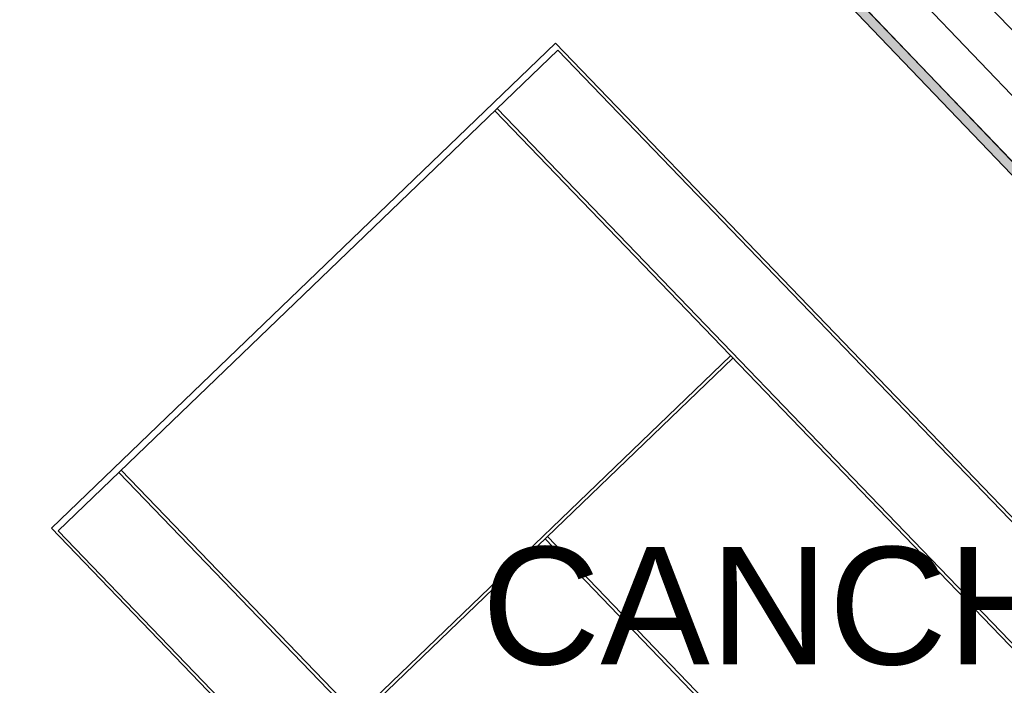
# Model space of a CAD drawing. Header units: metres. Extents: x 1111994 to 1112800, y 1268200 to 1269007.
# Tile 31 of 86: x 1112440 to 1112455, y 1268437 to 1268447. Entities that reach past the tile are written whole.
import ezdxf

# ---------------------------------------------------------------- set-up
doc = ezdxf.new("R2010")
doc.units = ezdxf.units.M
doc.header["$LTSCALE"] = 12.7
doc.header["$MEASUREMENT"] = 0
doc.layers.add('Base', color=251, linetype='Continuous')
doc.styles.add('602000', font='arial.ttf', dxfattribs={"height": 1.5})

# ---------------------------------------------------------------- blocks, each defined once
blk = doc.blocks.new('Pista Tenis 13[111]_1', base_point=(458.697, 235.173))
at = {"layer": 'Base', "linetype": 'Continuous'}
for p, q in [((446.251, 239.432), (454.032, 246.922)), ((446.251, 239.432), (454.032, 246.922)), ((454.066, 246.815), (446.357, 239.395)), ((454.066, 246.815), (446.357, 239.395)), ((454.032, 246.922), (470.26, 230.064)), ((454.032, 246.922), (470.26, 230.064)), ((470.155, 230.101), (454.066, 246.815)), ((470.155, 230.101), (454.066, 246.815)), ((453.093, 245.879), (469.182, 229.165)), ((453.129, 245.914), (469.218, 229.2)), ((456.734, 242.097), (450.97, 236.549)), ((456.769, 242.061), (451.005, 236.513)), ((463.383, 223.582), (447.293, 240.296)), ((463.419, 223.617), (447.329, 240.331)), ((462.48, 222.574), (446.251, 239.432)), ((462.48, 222.574), (446.251, 239.432)), ((446.357, 239.395), (462.446, 222.68)), ((446.357, 239.395), (462.446, 222.68)), ((453.869, 239.269), (462.572, 230.228)), ((453.905, 239.304), (462.608, 230.262))]:
    blk.add_line(p, q, dxfattribs=at)

msp = doc.modelspace()

# ---------------------------------------------------------------- hatches: boundary and pattern name
at = {"layer": 'Base', "linetype": 'Continuous', "lineweight": 0}
msp.add_hatch(color=256, dxfattribs=at).paths.add_polyline_path([(1112446.278, 1268454.29), (1112471.231, 1268428.213), (1112471.122, 1268428.109), (1112446.17, 1268454.186)], flags=0)

# ---------------------------------------------------------------- linework, layer by layer
at = {"layer": 'Base', "linetype": 'Continuous'}
for p, q in [((1112472.346, 1268429.072), (1112412.786, 1268491.317)), ((1112412.044, 1268491.08), (1112471.84, 1268428.588)), ((1112446.278, 1268454.29), (1112471.231, 1268428.213)), ((1112446.17, 1268454.186), (1112471.122, 1268428.109))]:
    msp.add_line(p, q, dxfattribs=at)
at = {"layer": 'Base', "linetype": 'Continuous', "lineweight": 0, "flags": 128}
msp.add_lwpolyline([(1112447.185, 1268466.413), (1112450.201, 1268456.986), (1112450.256, 1268457.004), (1112477.947, 1268428.065), (1112477.296, 1268427.442), (1112474.515, 1268424.781), (1112471.334, 1268428.104), (1112446.278, 1268454.29), (1112439.753, 1268461.109), (1112414.697, 1268487.295), (1112411.302, 1268490.842), (1112416.336, 1268492.452), (1112442.641, 1268464.962), (1112447.184, 1268466.415)], close=True, dxfattribs=at)

# ---------------------------------------------------------------- block references
at = {"layer": 'Base', "linetype": 'Continuous'}
msp.add_blockref('Pista Tenis 13[111]_1', (1112452.69, 1268435.173), dxfattribs=at)

# ---------------------------------------------------------------- texts
at = {"layer": 'Base', "style": '602000'}
msp.add_text('CANCHA ', height=1.8151, dxfattribs=at).set_placement((1112446.884, 1268437.33))

doc.saveas('drawing.dxf')
